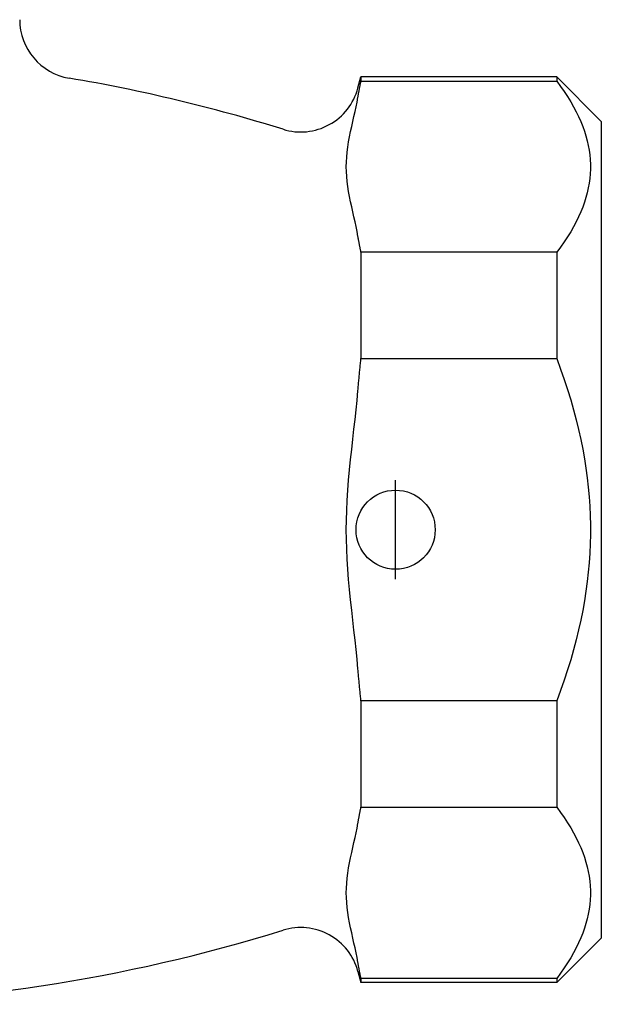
# Model space of a CAD drawing. Header units: millimetres. Extents: x 55 to 4073, y 5 to 341.
# Tile 7 of 9: x 324 to 354, y 170 to 220. Entities that reach past the tile are written whole.
import ezdxf

# ---------------------------------------------------------------- set-up
doc = ezdxf.new("R2010")
doc.units = ezdxf.units.MM
doc.layers.add('DETAIL', color=2, linetype='Continuous')
doc.layers.add('ORIGIN', color=6, linetype='Continuous')

msp = doc.modelspace()

# ---------------------------------------------------------------- linework, layer by layer
at = {"layer": 'DETAIL'}
for p, q in [((341.491, 216.477), (341.642, 217.037)), ((341.642, 217.037), (341.642, 216.826)), ((351.542, 217.037), (341.642, 217.037)), ((341.642, 216.826), (351.542, 216.826)), ((351.542, 217.037), (351.542, 216.826)), ((353.792, 214.787), (351.542, 217.037)), ((353.792, 214.787), (353.792, 173.487)), ((341.642, 208.167), (341.642, 202.795)), ((351.542, 208.167), (341.642, 208.167)), ((351.542, 208.167), (351.542, 202.795)), ((341.642, 202.795), (351.542, 202.795)), ((341.642, 185.478), (341.642, 180.106)), ((351.542, 185.478), (341.642, 185.478)), ((351.542, 185.478), (351.542, 180.106)), ((341.642, 180.106), (351.542, 180.106)), ((353.792, 173.487), (351.542, 171.237)), ((341.491, 171.797), (341.642, 171.237)), ((341.642, 171.448), (341.642, 171.237)), ((351.542, 171.448), (341.642, 171.448)), ((351.542, 171.448), (351.542, 171.237)), ((351.542, 171.237), (341.642, 171.237))]:
    msp.add_line(p, q, dxfattribs=at)
at = {"layer": 'DETAIL', "flags": 128}
for points in [[(341.491, 216.019), (341.497, 216.052), (341.503, 216.086), (341.509, 216.119), (341.514, 216.152), (341.52, 216.186), (341.526, 216.219), (341.532, 216.252), (341.538, 216.286), (341.544, 216.319), (341.55, 216.353), (341.556, 216.386), (341.563, 216.42), (341.569, 216.454), (341.575, 216.487), (341.582, 216.521), (341.588, 216.555), (341.595, 216.588), (341.601, 216.622), (341.608, 216.656), (341.614, 216.69), (341.621, 216.724), (341.628, 216.758), (341.635, 216.792), (341.642, 216.826)], [(351.542, 216.826), (351.737, 216.56), (351.919, 216.298), (352.089, 216.039), (352.246, 215.783), (352.391, 215.529), (352.524, 215.278), (352.645, 215.029), (352.754, 214.782), (352.852, 214.537), (352.939, 214.293), (353.015, 214.051), (353.079, 213.81), (353.133, 213.57), (353.176, 213.33), (353.208, 213.092), (353.23, 212.854), (353.24, 212.616), (353.24, 212.378), (353.23, 212.14), (353.208, 211.902), (353.176, 211.663), (353.133, 211.424), (353.079, 211.183), (353.015, 210.942), (352.939, 210.7), (352.852, 210.456), (352.754, 210.211), (352.645, 209.964), (352.524, 209.715), (352.391, 209.464), (352.246, 209.21), (352.089, 208.954), (351.919, 208.695), (351.737, 208.433), (351.542, 208.167)], [(341.491, 208.974), (341.446, 209.225), (341.398, 209.465), (341.345, 209.708), (341.289, 209.956), (341.232, 210.208), (341.174, 210.465), (341.118, 210.723), (341.065, 210.983), (341.018, 211.242), (340.978, 211.5), (340.946, 211.756), (340.922, 212.008), (340.907, 212.256), (340.902, 212.497), (340.907, 212.738), (340.922, 212.985), (340.946, 213.237), (340.978, 213.493), (341.018, 213.751), (341.065, 214.011), (341.118, 214.27), (341.174, 214.529), (341.232, 214.785), (341.289, 215.038), (341.345, 215.286), (341.398, 215.528), (341.446, 215.768), (341.491, 216.019)], [(341.642, 208.167), (341.635, 208.201), (341.628, 208.235), (341.621, 208.269), (341.614, 208.303), (341.608, 208.337), (341.601, 208.371), (341.595, 208.405), (341.588, 208.439), (341.582, 208.472), (341.575, 208.506), (341.569, 208.54), (341.563, 208.573), (341.556, 208.607), (341.55, 208.64), (341.544, 208.674), (341.538, 208.708), (341.532, 208.741), (341.526, 208.774), (341.52, 208.808), (341.514, 208.841), (341.509, 208.874), (341.503, 208.908), (341.497, 208.941), (341.491, 208.974)], [(341.491, 201.182), (341.497, 201.248), (341.503, 201.315), (341.509, 201.381), (341.514, 201.448), (341.52, 201.515), (341.526, 201.582), (341.532, 201.648), (341.538, 201.715), (341.544, 201.782), (341.55, 201.849), (341.556, 201.916), (341.563, 201.984), (341.569, 202.051), (341.575, 202.118), (341.582, 202.186), (341.588, 202.253), (341.595, 202.321), (341.601, 202.388), (341.608, 202.456), (341.614, 202.524), (341.621, 202.591), (341.628, 202.659), (341.635, 202.727), (341.642, 202.795)], [(351.542, 202.795), (351.737, 202.265), (351.919, 201.74), (352.089, 201.222), (352.246, 200.71), (352.391, 200.202), (352.524, 199.7), (352.645, 199.202), (352.754, 198.708), (352.852, 198.217), (352.939, 197.73), (353.015, 197.246), (353.079, 196.763), (353.133, 196.283), (353.176, 195.804), (353.208, 195.327), (353.23, 194.851), (353.24, 194.375), (353.24, 193.899), (353.23, 193.423), (353.208, 192.947), (353.176, 192.469), (353.133, 191.991), (353.079, 191.511), (353.015, 191.028), (352.939, 190.544), (352.852, 190.056), (352.754, 189.566), (352.645, 189.072), (352.524, 188.574), (352.391, 188.071), (352.246, 187.564), (352.089, 187.052), (351.919, 186.534), (351.737, 186.009), (351.542, 185.478)], [(341.491, 187.092), (341.446, 187.594), (341.398, 188.074), (341.345, 188.559), (341.289, 189.055), (341.232, 189.56), (341.174, 190.073), (341.118, 190.59), (341.065, 191.109), (341.018, 191.628), (340.978, 192.144), (340.946, 192.656), (340.922, 193.16), (340.907, 193.655), (340.902, 194.137), (340.907, 194.619), (340.922, 195.114), (340.946, 195.618), (340.978, 196.13), (341.018, 196.646), (341.065, 197.165), (341.118, 197.684), (341.174, 198.201), (341.232, 198.714), (341.289, 199.219), (341.345, 199.715), (341.398, 200.2), (341.446, 200.68), (341.491, 201.182)], [(341.642, 185.478), (341.635, 185.546), (341.628, 185.614), (341.621, 185.682), (341.614, 185.75), (341.608, 185.818), (341.601, 185.886), (341.595, 185.953), (341.588, 186.021), (341.582, 186.088), (341.575, 186.156), (341.569, 186.223), (341.563, 186.29), (341.556, 186.357), (341.55, 186.425), (341.544, 186.492), (341.538, 186.559), (341.532, 186.626), (341.526, 186.692), (341.52, 186.759), (341.514, 186.826), (341.509, 186.893), (341.503, 186.959), (341.497, 187.026), (341.491, 187.092)], [(341.491, 179.3), (341.497, 179.333), (341.503, 179.366), (341.509, 179.399), (341.514, 179.433), (341.52, 179.466), (341.526, 179.499), (341.532, 179.533), (341.538, 179.566), (341.544, 179.6), (341.55, 179.633), (341.556, 179.667), (341.563, 179.701), (341.569, 179.734), (341.575, 179.768), (341.582, 179.802), (341.588, 179.835), (341.595, 179.869), (341.601, 179.903), (341.608, 179.937), (341.614, 179.971), (341.621, 180.004), (341.628, 180.038), (341.635, 180.072), (341.642, 180.106)], [(351.542, 180.106), (351.737, 179.841), (351.919, 179.579), (352.089, 179.32), (352.246, 179.064), (352.391, 178.81), (352.524, 178.559), (352.645, 178.31), (352.754, 178.063), (352.852, 177.817), (352.939, 177.574), (353.015, 177.331), (353.079, 177.09), (353.133, 176.85), (353.176, 176.611), (353.208, 176.372), (353.23, 176.134), (353.24, 175.896), (353.24, 175.658), (353.23, 175.42), (353.208, 175.182), (353.176, 174.943), (353.133, 174.704), (353.079, 174.464), (353.015, 174.223), (352.939, 173.981), (352.852, 173.737), (352.754, 173.492), (352.645, 173.245), (352.524, 172.996), (352.391, 172.744), (352.246, 172.491), (352.089, 172.235), (351.919, 171.976), (351.737, 171.713), (351.542, 171.448)], [(341.491, 172.255), (341.446, 172.506), (341.398, 172.746), (341.345, 172.988), (341.289, 173.236), (341.232, 173.489), (341.174, 173.745), (341.118, 174.004), (341.065, 174.263), (341.018, 174.523), (340.978, 174.781), (340.946, 175.037), (340.922, 175.289), (340.907, 175.536), (340.902, 175.777), (340.907, 176.018), (340.922, 176.266), (340.946, 176.518), (340.978, 176.773), (341.018, 177.032), (341.065, 177.291), (341.118, 177.551), (341.174, 177.809), (341.232, 178.065), (341.289, 178.318), (341.345, 178.566), (341.398, 178.809), (341.446, 179.048), (341.491, 179.3)], [(341.642, 171.448), (341.635, 171.482), (341.628, 171.516), (341.621, 171.55), (341.614, 171.584), (341.608, 171.618), (341.601, 171.652), (341.595, 171.685), (341.588, 171.719), (341.582, 171.753), (341.575, 171.787), (341.569, 171.82), (341.563, 171.854), (341.556, 171.887), (341.55, 171.921), (341.544, 171.955), (341.538, 171.988), (341.532, 172.021), (341.526, 172.055), (341.52, 172.088), (341.514, 172.122), (341.509, 172.155), (341.503, 172.188), (341.497, 172.222), (341.491, 172.255)]]:
    msp.add_lwpolyline(points, dxfattribs=at)
at = {"layer": 'DETAIL'}
for centre, radius, start, end in [((327.392, 219.931), 3, 180, 260.3947), ((313.042, 135.137), 83, 72.71543, 80.39467), ((338.594, 217.253), 3, 252.7154, 345), ((313.042, 253.137), 83, 252.71543, 287.28457), ((338.594, 171.021), 3, 15, 107.2846)]:
    msp.add_arc(centre, radius, start, end, dxfattribs=at)
at = {"layer": 'ORIGIN'}
msp.add_line((343.392, 191.637), (343.392, 196.637), dxfattribs=at)
msp.add_circle((343.392, 194.137), 2, dxfattribs=at)

doc.saveas('drawing.dxf')
